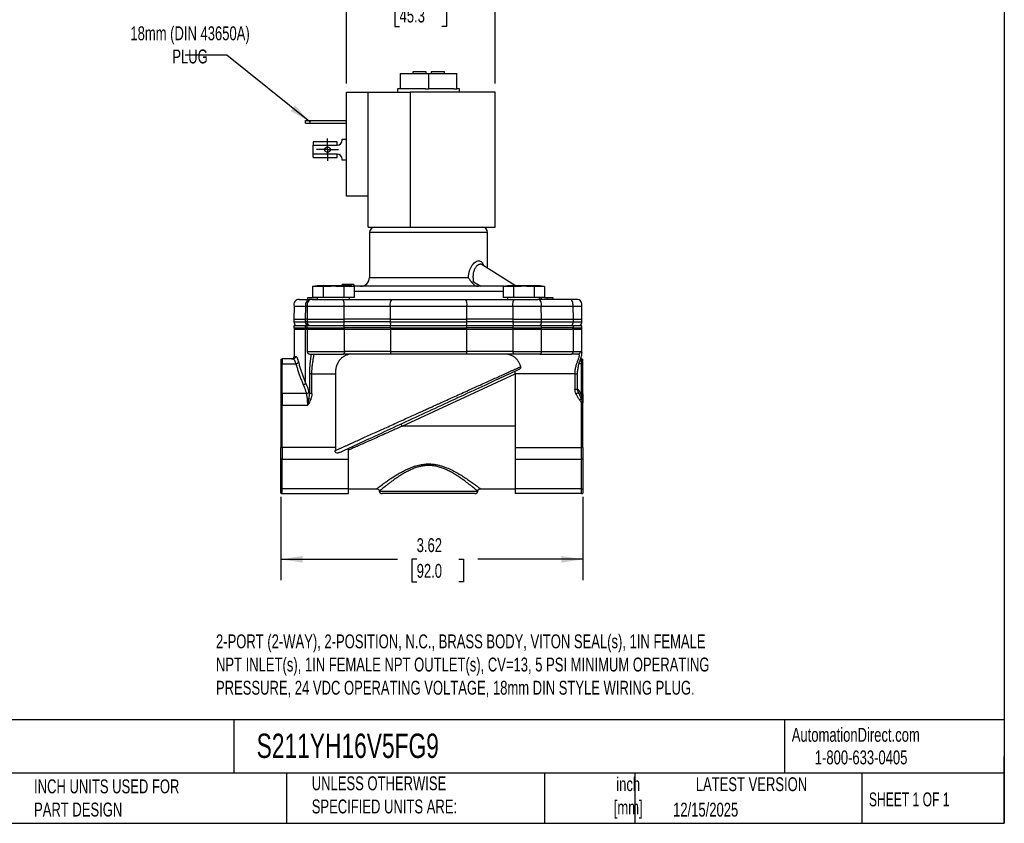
# Model space of a CAD drawing. Header units: inches. Extents: x 0.5 to 21.5, y 0.5 to 16.5.
# Tile 6 of 15: x 9.7 to 21.5, y 0.5 to 10.1. Entities that reach past the tile are written whole.
import ezdxf

# ---------------------------------------------------------------- set-up
doc = ezdxf.new("R2010")
doc.units = ezdxf.units.IN
doc.header["$LTSCALE"] = 2
doc.header["$MEASUREMENT"] = 0
doc.linetypes.add('SLD-Center', pattern=[0.75, 0.6, -0.05, 0.05, -0.05])
doc.linetypes.add('SLD-Solid', pattern=[0])
doc.layers.add('CENTER', color=40, linetype='SLD-Center')
doc.layers.add('DIMENSIONS', color=140, linetype='SLD-Solid', lineweight=25)
doc.layers.add('TEXT', color=140, linetype='SLD-Solid', lineweight=25)
doc.styles.add('SLDTEXTSTYLE0', font='TXT', dxfattribs={"width": 0.7})
doc.styles.add('SLDTEXTSTYLE1', font='TXT', dxfattribs={"width": 0.65})
doc.dimstyles.new('SLDDIMSTYLE0', dxfattribs={"dimtxt": 0.169922, "dimasz": 0.26, "dimexe": 0, "dimexo": 0.0625, "dimgap": 0.04248, "dimtad": 0, "dimtih": 1, "dimtoh": 1, "dimrnd": 1e-09, "dimzin": 12, "dimdsep": 46, "dimtxsty": 'SLDTEXTSTYLE0', "dimsah": 1, "dimcen": 0.09, "dimadec": 0, "dimazin": 3, "dimtfac": 1, "dimtofl": 0, "dimtmove": 0, "dimatfit": 3, "dimfxl": 0, "dimfrac": 2, "dimtolj": 1, "dimtzin": 12, "dimarcsym": 0})
doc.dimstyles.new('SLDDIMSTYLE3', dxfattribs={"dimtxt": 0.169922, "dimasz": 0.26, "dimexe": 0, "dimexo": 0.0625, "dimgap": 0.04248, "dimtad": 0, "dimtih": 1, "dimtoh": 1, "dimrnd": 1e-09, "dimzin": 12, "dimdsep": 46, "dimtxsty": 'SLDTEXTSTYLE0', "dimsah": 1, "dimcen": 0.09, "dimadec": 0, "dimazin": 3, "dimtfac": 1, "dimtmove": 0, "dimatfit": 0, "dimfxl": 0, "dimfrac": 2, "dimtolj": 1, "dimtzin": 12, "dimarcsym": 0})
doc.dimstyles.new('SLDDIMSTYLE4', dxfattribs={"dimtxt": 0.18, "dimasz": 0.26, "dimexe": 0, "dimexo": 0.0625, "dimgap": 0, "dimtad": 0, "dimtih": 1, "dimtoh": 1, "dimdec": 0, "dimrnd": 1e-09, "dimzin": 0, "dimdsep": 46, "dimtxsty": 'Standard', "dimsah": 1, "dimcen": 0.09, "dimadec": 0, "dimazin": 0, "dimtfac": 0.26, "dimtdec": 0, "dimtofl": 0, "dimtmove": 0, "dimatfit": 3, "dimfxl": 0, "dimfrac": 2, "dimtolj": 1, "dimtzin": 0, "dimarcsym": 0})

# ---------------------------------------------------------------- blocks, each defined once
blk = doc.blocks.new('_D_5')
at = {"layer": 'DIMENSIONS'}
for p, q in [((12.827, 4.412), (12.827, 3.414)), ((16.449, 4.412), (16.449, 3.414)), ((12.827, 3.664), (14.225, 3.664)), ((14.455, 3.664), (14.398, 3.664)), ((14.398, 3.664), (14.398, 3.394)), ((14.96, 3.664), (15.017, 3.664)), ((15.017, 3.664), (15.017, 3.394)), ((16.449, 3.664), (15.19, 3.664)), ((14.398, 3.394), (14.455, 3.394)), ((15.017, 3.394), (14.96, 3.394))]:
    blk.add_line(p, q, dxfattribs=at)
for points in [[(12.827, 3.664), (13.087, 3.624), (13.087, 3.704)], [(16.449, 3.664), (16.189, 3.704), (16.189, 3.624)]]:
    blk.add_solid(points, dxfattribs=at)
at = {"layer": 'DIMENSIONS', "char_height": 0.1667, "attachment_point": 1, "style": 'SLDTEXTSTYLE0'}
for s, insert in [('3.62', (14.455, 3.917)), ('92.0', (14.455, 3.609))]:
    blk.add_mtext(s, dxfattribs=dict(at, insert=insert))
blk = doc.blocks.new('_D_6')
at = {"layer": 'DIMENSIONS'}
for p, q in [((13.615, 9.365), (13.615, 10.57)), ((15.397, 9.365), (15.397, 10.57)), ((13.615, 10.32), (13.115, 10.32)), ((14.25, 10.32), (14.193, 10.32)), ((14.193, 10.32), (14.193, 10.05)), ((14.755, 10.32), (14.812, 10.32)), ((14.812, 10.32), (14.812, 10.05)), ((15.397, 10.32), (15.897, 10.32)), ((14.193, 10.05), (14.25, 10.05)), ((14.812, 10.05), (14.755, 10.05))]:
    blk.add_line(p, q, dxfattribs=at)
for points in [[(13.615, 10.32), (13.355, 10.36), (13.355, 10.28)], [(15.397, 10.32), (15.657, 10.28), (15.657, 10.36)]]:
    blk.add_solid(points, dxfattribs=at)
at = {"layer": 'DIMENSIONS', "char_height": 0.1667, "attachment_point": 1, "style": 'SLDTEXTSTYLE0'}
for s, insert in [('1.78', (14.25, 10.573)), ('45.3', (14.25, 10.265))]:
    blk.add_mtext(s, dxfattribs=dict(at, insert=insert))
blk = doc.blocks.new('SW_CENTERMARKSYMBOL_2')
at = {"layer": 'CENTER', "color": 0}
for p, q in [((0, 0.1), (0, 0.1335)), ((-0.1, 0), (-0.1335, 0)), ((0, 0), (-0.1, 0)), ((0, 0), (0, 0.1)), ((0, 0), (0, -0.1)), ((0, 0), (0.1, 0)), ((0.1, 0), (0.1335, 0)), ((0, -0.1), (0, -0.1335))]:
    blk.add_line(p, q, dxfattribs=at)

msp = doc.modelspace()

# ---------------------------------------------------------------- linework, layer by layer
for p, q in [((14.257, 9.488), (14.257, 9.302)), ((14.257, 9.488), (14.597, 9.488)), ((14.407, 9.506), (14.407, 9.488)), ((14.567, 9.506), (14.407, 9.506)), ((14.567, 9.488), (14.567, 9.506)), ((14.597, 9.488), (14.597, 9.302)), ((14.597, 9.488), (14.938, 9.488)), ((14.787, 9.506), (14.627, 9.506)), ((14.627, 9.506), (14.627, 9.488)), ((14.787, 9.488), (14.787, 9.506)), ((14.938, 9.302), (14.938, 9.488)), ((13.615, 8.015), (13.615, 9.265)), ((13.615, 9.265), (13.875, 9.265)), ((13.875, 8.015), (13.875, 9.265)), ((13.875, 9.265), (14.377, 9.265)), ((14.224, 9.302), (14.224, 9.265)), ((14.257, 9.302), (14.224, 9.302)), ((14.295, 9.302), (14.257, 9.302)), ((14.559, 9.302), (14.295, 9.302)), ((14.377, 9.265), (14.377, 7.645)), ((15.397, 9.265), (14.377, 9.265)), ((14.559, 9.302), (14.597, 9.302)), ((14.636, 9.302), (14.597, 9.302)), ((14.9, 9.302), (14.636, 9.302)), ((14.9, 9.302), (14.938, 9.302)), ((14.97, 9.302), (14.938, 9.302)), ((14.97, 9.265), (14.97, 9.302)), ((15.397, 7.645), (15.397, 9.265)), ((13.124, 8.892), (13.124, 8.924)), ((13.124, 8.924), (13.174, 8.924)), ((13.124, 8.892), (13.174, 8.892)), ((13.174, 8.924), (13.174, 8.892)), ((13.174, 8.924), (13.615, 8.924)), ((13.174, 8.892), (13.615, 8.892)), ((13.215, 8.666), (13.215, 8.628)), ((13.215, 8.521), (13.215, 8.628)), ((13.215, 8.628), (13.501, 8.628)), ((13.501, 8.669), (13.223, 8.669)), ((13.501, 8.628), (13.501, 8.669)), ((13.561, 8.688), (13.561, 8.699)), ((13.561, 8.699), (13.615, 8.699)), ((13.501, 8.521), (13.215, 8.521)), ((13.215, 8.483), (13.215, 8.521)), ((13.501, 8.48), (13.501, 8.521)), ((13.223, 8.48), (13.501, 8.48)), ((13.561, 8.449), (13.561, 8.461)), ((13.615, 8.449), (13.561, 8.449)), ((13.875, 8.015), (13.615, 8.015)), ((13.875, 7.645), (13.875, 8.015)), ((13.875, 7.645), (14.377, 7.645)), ((13.889, 7.582), (13.889, 7.042)), ((15.306, 7.582), (13.889, 7.582)), ((14.377, 7.645), (15.397, 7.645)), ((15.306, 7.153), (15.306, 7.582)), ((15.641, 6.943), (15.242, 7.194)), ((13.889, 7.042), (15.075, 7.042)), ((15.137, 6.991), (15.224, 6.936)), ((13.262, 6.943), (13.207, 6.934)), ((13.207, 6.934), (13.207, 6.801)), ((13.65, 6.943), (13.262, 6.943)), ((13.332, 6.934), (13.332, 6.801)), ((13.558, 6.956), (13.558, 6.943)), ((13.56, 6.956), (13.56, 6.943)), ((13.58, 6.934), (13.58, 6.801)), ((13.594, 6.956), (13.588, 6.956)), ((13.589, 6.956), (13.589, 6.943)), ((13.605, 6.956), (13.605, 6.943)), ((13.615, 6.956), (13.61, 6.956)), ((13.619, 6.956), (13.619, 6.943)), ((13.629, 6.956), (13.629, 6.943)), ((13.639, 6.956), (13.639, 6.943)), ((13.64, 6.956), (13.639, 6.956)), ((13.641, 6.956), (13.641, 6.943)), ((13.65, 6.956), (13.641, 6.956)), ((13.65, 6.956), (13.65, 6.943)), ((13.705, 6.934), (13.65, 6.943)), ((13.664, 6.956), (13.664, 6.941)), ((13.703, 6.956), (13.667, 6.956)), ((13.703, 6.956), (13.703, 6.936)), ((13.705, 6.934), (13.705, 6.801)), ((15.49, 6.873), (13.705, 6.873)), ((15.545, 6.943), (15.49, 6.934)), ((15.49, 6.934), (15.49, 6.801)), ((15.933, 6.943), (15.545, 6.943)), ((15.615, 6.934), (15.615, 6.801)), ((15.863, 6.934), (15.863, 6.801)), ((15.988, 6.934), (15.933, 6.943)), ((15.988, 6.934), (15.988, 6.801)), ((13.147, 6.799), (13.147, 6.779)), ((13.262, 6.799), (13.147, 6.799)), ((13.199, 6.779), (13.18, 6.779)), ((13.332, 6.801), (13.207, 6.801)), ((13.262, 6.801), (13.262, 6.779)), ((13.58, 6.801), (13.332, 6.801)), ((13.705, 6.801), (13.58, 6.801)), ((13.65, 6.779), (13.65, 6.801)), ((15.615, 6.801), (15.49, 6.801)), ((15.545, 6.801), (15.545, 6.779)), ((15.863, 6.801), (15.615, 6.801)), ((15.988, 6.801), (15.863, 6.801)), ((16.287, 6.779), (15.909, 6.779)), ((15.933, 6.779), (15.933, 6.801)), ((15.946, 6.799), (15.946, 6.779)), ((16.019, 6.799), (16.019, 6.779)), ((16.091, 6.779), (16.091, 6.799)), ((12.986, 6.698), (12.983, 6.544)), ((12.986, 6.698), (13.125, 6.698)), ((13.122, 6.544), (13.125, 6.698)), ((13.125, 6.698), (13.144, 6.698)), ((13.144, 6.698), (13.141, 6.544)), ((13.144, 6.698), (13.586, 6.698)), ((13.587, 6.544), (13.586, 6.698)), ((13.586, 6.698), (14.138, 6.698)), ((14.138, 6.698), (15.056, 6.698)), ((14.138, 6.698), (14.138, 6.544)), ((15.057, 6.544), (15.056, 6.698)), ((15.056, 6.698), (15.609, 6.698)), ((15.609, 6.698), (15.608, 6.544)), ((15.609, 6.698), (15.949, 6.698)), ((15.951, 6.544), (15.949, 6.698)), ((15.949, 6.698), (16.328, 6.698)), ((16.328, 6.698), (16.33, 6.544)), ((16.328, 6.698), (16.434, 6.698)), ((16.437, 6.544), (16.434, 6.698)), ((12.983, 6.544), (12.983, 6.512)), ((12.983, 6.544), (13.122, 6.544)), ((12.983, 6.512), (13.122, 6.512)), ((13.141, 6.544), (13.122, 6.544)), ((13.122, 6.512), (13.122, 6.544)), ((13.141, 6.512), (13.122, 6.512)), ((13.141, 6.544), (13.141, 6.512)), ((13.141, 6.544), (13.587, 6.544)), ((13.141, 6.512), (13.587, 6.512)), ((13.587, 6.512), (13.587, 6.544)), ((14.138, 6.544), (13.587, 6.544)), ((14.138, 6.512), (13.587, 6.512)), ((14.138, 6.544), (14.138, 6.512)), ((14.138, 6.544), (15.057, 6.544)), ((14.138, 6.512), (15.057, 6.512)), ((15.057, 6.512), (15.057, 6.544)), ((15.608, 6.544), (15.057, 6.544)), ((15.608, 6.512), (15.057, 6.512)), ((15.608, 6.544), (15.608, 6.512)), ((15.608, 6.544), (15.951, 6.544)), ((15.608, 6.512), (15.951, 6.512)), ((15.951, 6.512), (15.951, 6.544)), ((15.951, 6.544), (16.33, 6.544)), ((15.951, 6.512), (16.33, 6.512)), ((16.33, 6.544), (16.33, 6.512)), ((16.33, 6.544), (16.437, 6.544)), ((16.33, 6.512), (16.437, 6.512)), ((16.437, 6.512), (16.437, 6.544)), ((12.983, 6.464), (12.983, 6.439)), ((13.122, 6.464), (12.983, 6.464)), ((12.983, 6.439), (13.122, 6.439)), ((12.986, 6.423), (12.986, 6.096)), ((12.986, 6.423), (13.124, 6.423)), ((13.122, 6.439), (13.122, 6.464)), ((13.139, 6.464), (13.122, 6.464)), ((13.139, 6.439), (13.122, 6.439)), ((13.124, 5.778), (13.124, 6.423)), ((13.124, 6.423), (13.142, 6.423)), ((13.139, 6.464), (13.139, 6.439)), ((13.586, 6.464), (13.139, 6.464)), ((13.139, 6.439), (13.586, 6.439)), ((13.142, 6.423), (13.142, 6.155)), ((13.142, 6.423), (13.589, 6.423)), ((13.586, 6.439), (13.586, 6.464)), ((14.139, 6.464), (13.586, 6.464)), ((14.139, 6.439), (13.586, 6.439)), ((13.589, 6.155), (13.589, 6.423)), ((13.589, 6.423), (14.141, 6.423)), ((14.139, 6.464), (14.139, 6.439)), ((15.057, 6.464), (14.139, 6.464)), ((14.139, 6.439), (15.057, 6.439)), ((14.141, 6.423), (14.141, 6.155)), ((14.141, 6.423), (15.055, 6.423)), ((15.055, 6.155), (15.055, 6.423)), ((15.055, 6.423), (15.608, 6.423)), ((15.057, 6.439), (15.057, 6.464)), ((15.607, 6.464), (15.057, 6.464)), ((15.607, 6.439), (15.057, 6.439)), ((15.607, 6.464), (15.607, 6.439)), ((15.951, 6.464), (15.607, 6.464)), ((15.607, 6.439), (15.951, 6.439)), ((15.608, 6.423), (15.608, 6.155)), ((15.608, 6.423), (15.953, 6.423)), ((15.951, 6.439), (15.951, 6.464)), ((16.33, 6.464), (15.951, 6.464)), ((16.33, 6.439), (15.951, 6.439)), ((15.953, 6.155), (15.953, 6.423)), ((15.953, 6.423), (16.33, 6.423)), ((16.33, 6.464), (16.33, 6.439)), ((16.437, 6.464), (16.33, 6.464)), ((16.33, 6.439), (16.437, 6.439)), ((16.33, 6.423), (16.33, 6.155)), ((16.33, 6.423), (16.437, 6.423)), ((16.437, 6.439), (16.437, 6.464)), ((16.437, 6.137), (16.437, 6.423)), ((13.142, 6.155), (13.589, 6.155)), ((14.141, 6.155), (13.589, 6.155)), ((14.141, 6.155), (15.055, 6.155)), ((15.608, 6.155), (15.055, 6.155)), ((15.608, 6.155), (15.953, 6.155)), ((15.953, 6.155), (16.33, 6.155)), ((16.33, 6.155), (16.418, 6.155)), ((12.827, 6.061), (12.827, 6.004)), ((12.843, 6.065), (12.843, 6.008)), ((12.975, 6.065), (12.843, 6.065)), ((12.986, 6.096), (13.005, 6.096)), ((15.932, 6.124), (16.309, 6.124)), ((16.42, 6.065), (16.433, 6.065)), ((16.433, 6.008), (16.433, 6.065)), ((16.449, 6.004), (16.449, 6.061)), ((12.827, 6.004), (12.827, 5.647)), ((12.843, 5.65), (12.843, 6.008)), ((12.843, 6.008), (13.008, 6.008)), ((15.637, 5.888), (15.637, 5.921)), ((16.433, 6.008), (16.402, 6.008)), ((16.433, 5.65), (16.433, 6.008)), ((16.449, 5.647), (16.449, 6.004)), ((13.169, 5.888), (13.169, 5.65)), ((13.199, 5.888), (13.169, 5.888)), ((13.199, 5.888), (13.481, 5.888)), ((13.199, 5.65), (13.199, 5.888)), ((13.481, 5.888), (13.481, 5.006)), ((14.28, 5.258), (15.637, 5.887)), ((16.353, 5.888), (15.637, 5.888)), ((15.637, 5.888), (15.637, 5.006)), ((16.353, 5.888), (16.353, 5.703)), ((16.353, 5.888), (16.384, 5.888)), ((16.384, 5.703), (16.384, 5.888)), ((16.353, 5.703), (16.384, 5.703)), ((16.384, 5.708), (16.39, 5.699)), ((16.384, 5.697), (16.39, 5.699)), ((16.395, 5.659), (16.391, 5.668)), ((12.827, 5.647), (12.827, 5.511)), ((12.843, 5.65), (12.843, 5.511)), ((13.134, 5.65), (12.843, 5.65)), ((13.166, 5.591), (13.186, 5.583)), ((13.199, 5.65), (13.169, 5.65)), ((16.394, 5.659), (16.367, 5.646)), ((16.4, 5.648), (16.394, 5.659)), ((16.41, 5.574), (16.427, 5.586)), ((16.423, 5.65), (16.433, 5.65)), ((16.433, 5.629), (16.433, 5.65)), ((16.449, 5.647), (16.449, 5.627)), ((12.827, 5.511), (12.827, 5.006)), ((12.843, 5.511), (12.827, 5.511)), ((12.843, 5.006), (12.843, 5.511)), ((12.843, 5.511), (13.149, 5.511)), ((16.433, 5.539), (16.442, 5.544)), ((16.433, 5.006), (16.433, 5.539)), ((16.449, 5.539), (16.433, 5.539)), ((16.449, 5.006), (16.449, 5.539)), ((14.28, 5.258), (14.267, 5.286)), ((15.637, 5.258), (14.28, 5.258)), ((12.843, 5.006), (12.827, 5.006)), ((12.827, 4.87), (12.827, 5.006)), ((13.481, 5.006), (12.843, 5.006)), ((12.843, 5.006), (12.843, 4.866)), ((13.639, 4.866), (13.639, 4.996)), ((15.637, 5.006), (16.433, 5.006)), ((15.637, 5.006), (15.637, 4.866)), ((16.449, 5.006), (16.433, 5.006)), ((16.433, 4.866), (16.433, 5.006)), ((16.449, 5.006), (16.449, 4.87)), ((12.827, 4.512), (12.827, 4.87)), ((12.843, 4.866), (13.639, 4.866)), ((12.843, 4.509), (12.843, 4.866)), ((13.639, 4.509), (13.639, 4.866)), ((15.637, 4.866), (16.433, 4.866)), ((15.637, 4.866), (15.637, 4.509)), ((16.433, 4.509), (16.433, 4.866)), ((16.449, 4.87), (16.449, 4.512)), ((12.827, 4.456), (12.827, 4.512)), ((13.639, 4.509), (12.843, 4.509)), ((12.843, 4.451), (12.843, 4.509)), ((13.639, 4.51), (13.977, 4.51)), ((13.639, 4.451), (13.639, 4.509)), ((15.218, 4.51), (15.637, 4.51)), ((16.433, 4.509), (15.637, 4.509)), ((15.637, 4.509), (15.637, 4.451)), ((16.433, 4.451), (16.433, 4.509)), ((16.449, 4.512), (16.449, 4.456)), ((12.843, 4.451), (13.639, 4.451)), ((14.011, 4.482), (15.184, 4.482)), ((16.433, 4.451), (15.637, 4.451))]:
    msp.add_line(p, q)
at = {"flags": 128}
for points in [[(13.586, 6.698), (13.587, 6.713), (13.586, 6.727), (13.585, 6.741), (13.582, 6.754), (13.577, 6.765), (13.572, 6.773), (13.567, 6.778), (13.561, 6.779)], [(15.609, 6.698), (15.608, 6.713), (15.609, 6.727), (15.61, 6.741), (15.613, 6.754), (15.618, 6.765), (15.623, 6.773), (15.628, 6.778), (15.634, 6.779)], [(15.949, 6.698), (15.951, 6.713), (15.951, 6.727), (15.948, 6.741), (15.943, 6.754), (15.936, 6.765), (15.928, 6.773), (15.919, 6.778), (15.909, 6.779)], [(16.328, 6.698), (16.33, 6.713), (16.329, 6.727), (16.326, 6.741), (16.322, 6.754), (16.315, 6.765), (16.307, 6.773), (16.297, 6.778), (16.287, 6.779)], [(13.589, 6.155), (13.588, 6.149), (13.588, 6.143), (13.586, 6.138), (13.585, 6.133), (13.583, 6.13), (13.581, 6.127), (13.578, 6.125), (13.576, 6.124)], [(14.141, 6.155), (14.141, 6.149), (14.141, 6.143), (14.142, 6.138), (14.143, 6.133), (14.145, 6.13), (14.146, 6.127), (14.148, 6.125), (14.149, 6.124)], [(15.055, 6.155), (15.055, 6.149), (15.054, 6.143), (15.054, 6.138), (15.053, 6.133), (15.051, 6.13), (15.05, 6.127), (15.048, 6.125), (15.046, 6.124)], [(15.608, 6.155), (15.608, 6.149), (15.609, 6.143), (15.61, 6.138), (15.612, 6.133), (15.614, 6.13), (15.616, 6.127), (15.619, 6.125), (15.621, 6.124)]]:
    msp.add_lwpolyline(points, dxfattribs=at)
msp.add_circle((13.386, 8.574), 0.0335)
for centre, radius, start, end in [((13.501, 8.688), 0.06, 270, 0), ((13.501, 8.461), 0.06, 0, 90), ((13.952, 7.582), 0.063, 90, 180), ((15.243, 7.582), 0.063, 0, 90), ((13.783, 7.042), 0.106, 270, 0), ((13.046, 6.716), 0.063, 90, 196.7868), ((13.184, 6.717), 0.0621, 93.6344, 198.0156), ((13.204, 6.716), 0.063, 90, 196.7868), ((14.226, 6.722), 0.0909, 140.8867, 195.2174), ((14.969, 6.722), 0.0909, 344.7826, 39.1133), ((16.374, 6.716), 0.063, 343.2132, 90), ((13.046, 6.512), 0.063, 180, 229.6324), ((13.188, 6.512), 0.0655, 179.4862, 226.3357), ((13.204, 6.512), 0.063, 180, 229.6324), ((13.473, 6.509), 0.114, 336.7821, 1.4819), ((14.298, 6.509), 0.16, 178.8287, 196.1791), ((14.897, 6.509), 0.16, 343.8209, 1.1713), ((15.722, 6.509), 0.114, 178.5181, 203.2179), ((15.873, 6.51), 0.0783, 323.962, 1.4271), ((16.252, 6.51), 0.0783, 323.962, 1.4271), ((16.374, 6.512), 0.063, 310.3676, 0), ((13.017, 6.423), 0.031, 148.927, 180), ((13.157, 6.423), 0.0332, 151.3465, 180.1319), ((13.173, 6.423), 0.031, 148.927, 180), ((13.522, 6.424), 0.0665, 359.6686, 13.5877), ((14.237, 6.424), 0.0967, 170.7343, 180.2538), ((14.959, 6.424), 0.0965, 359.7459, 9.2821), ((15.674, 6.424), 0.0664, 166.3897, 180.3317), ((15.91, 6.424), 0.0428, 359.6603, 21.5893), ((16.287, 6.424), 0.0428, 359.6603, 21.5893), ((16.406, 6.423), 0.031, 0, 31.073), ((13.173, 6.155), 0.031, 180, 270), ((15.925, 6.151), 0.0275, 283.1493, 8.83), ((16.303, 6.151), 0.0275, 283.1493, 8.83), ((16.388, 6.154), 0.0302, 271.7162, 1.6191), ((12.843, 6.034), 0.031, 90, 121.073), ((12.955, 6.096), 0.031, 270, 360), ((12.974, 6.096), 0.0308, 270.3451, 0.341), ((13.006, 6.042), 0.0345, 273.5254, 338.7848), ((16.433, 6.034), 0.031, 58.927, 90), ((12.843, 5.967), 0.0411, 89.6752, 112.5679), ((16.434, 5.967), 0.0411, 67.4321, 90.3248), ((13.089, 5.795), 0.0392, 280.5438, 334.8955), ((13.131, 5.685), 0.0348, 274.1283, 338.3837), ((12.843, 5.609), 0.0411, 89.6752, 112.5679), ((13.141, 5.655), 0.0687, 273.483, 290.7231), ((16.413, 5.67), 0.0218, 210.3511, 294.7607), ((16.436, 5.647), 0.0608, 262.2936, 273.5719), ((16.434, 5.609), 0.0411, 67.4321, 90.3248), ((16.434, 5.582), 0.0475, 70.7042, 90.3595), ((16.435, 5.522), 0.0636, 76.4786, 85.6852), ((12.843, 4.907), 0.0411, 247.4321, 270.3248), ((16.434, 4.907), 0.0411, 269.6752, 292.5679), ((13.996, 4.755), 0.576, 3.2815, 5.1491), ((12.843, 4.55), 0.0411, 247.4321, 270.3248), ((16.434, 4.55), 0.0411, 269.6752, 292.5679), ((12.843, 4.482), 0.031, 238.927, 270), ((14.041, 4.482), 0.0309, 179.8265, 269.8254), ((15.154, 4.482), 0.0309, 270.1746, 0.1735), ((16.433, 4.482), 0.031, 270, 301.073)]:
    msp.add_arc(centre, radius, start, end)
for centre, start_param, end_param in [((13.223, 8.628), 0, 0.374289), ((13.223, 8.521), 2.767303, 3.141593)]:
    msp.add_ellipse(centre, major_axis=(0, 0.041), ratio=0.506667, start_param=start_param, end_param=end_param)
for points, knots in [([(15.075, 7.042), (15.076, 7.055), (15.078, 7.081), (15.087, 7.118), (15.099, 7.152), (15.115, 7.182), (15.134, 7.208), (15.156, 7.227), (15.178, 7.239), (15.199, 7.243), (15.218, 7.239), (15.235, 7.227), (15.249, 7.208), (15.255, 7.192), (15.258, 7.184)], [0, 0, 0, 0, 0.085174, 0.168144, 0.253047, 0.336178, 0.420383, 0.504208, 0.588161, 0.672286, 0.755947, 0.840504, 0.924404, 1, 1, 1, 1]), ([(15.242, 7.194), (15.241, 7.194), (15.238, 7.196), (15.234, 7.197), (15.231, 7.199), (15.227, 7.2), (15.223, 7.2), (15.219, 7.2), (15.214, 7.2), (15.21, 7.199), (15.206, 7.198), (15.202, 7.197), (15.191, 7.192), (15.173, 7.179), (15.153, 7.152), (15.138, 7.117), (15.131, 7.083), (15.13, 7.055), (15.13, 7.036), (15.132, 7.02), (15.134, 7.006), (15.136, 6.996), (15.137, 6.991)], [0, 0, 0, 0, 0.022731, 0.045451, 0.068163, 0.090875, 0.11359, 0.136313, 0.159051, 0.181808, 0.204589, 0.227399, 0.250243, 0.378341, 0.49991, 0.622735, 0.749308, 0.810093, 0.874503, 0.913482, 0.95531, 1, 1, 1, 1]), ([(15.121, 6.978), (15.12, 6.979), (15.117, 6.982), (15.113, 6.986), (15.107, 6.993), (15.1, 7.001), (15.093, 7.01), (15.087, 7.02), (15.08, 7.031), (15.077, 7.039), (15.075, 7.042)], [0, 0, 0, 0, 0.053466, 0.1366, 0.249677, 0.387444, 0.498544, 0.682483, 0.849737, 1, 1, 1, 1]), ([(15.137, 6.991), (15.135, 6.992), (15.133, 6.993), (15.13, 6.991), (15.128, 6.99), (15.124, 6.985), (15.123, 6.982), (15.121, 6.978)], [0, 0, 0, 0, 0.25, 0.25, 0.5, 0.5, 1, 1, 1, 1]), ([(15.121, 6.978), (15.125, 6.971), (15.13, 6.966), (15.141, 6.955), (15.147, 6.951), (15.166, 6.94), (15.18, 6.936), (15.194, 6.936)], [0, 0, 0, 0, 0.25, 0.25, 0.5, 0.5, 1, 1, 1, 1]), ([(13.332, 6.934), (13.373, 6.937), (13.414, 6.94), (13.498, 6.94), (13.539, 6.937), (13.58, 6.934)], [0, 0, 0, 0, 0.5, 0.5, 1, 1, 1, 1]), ([(13.589, 6.956), (13.588, 6.956), (13.586, 6.956), (13.583, 6.956), (13.581, 6.956), (13.578, 6.956), (13.576, 6.956), (13.573, 6.956), (13.571, 6.956), (13.569, 6.956), (13.567, 6.956), (13.565, 6.956), (13.564, 6.956), (13.562, 6.956), (13.561, 6.956), (13.561, 6.956), (13.56, 6.956), (13.56, 6.956), (13.56, 6.956)], [0, 0, 0, 0, 0.06454, 0.127182, 0.188572, 0.248607, 0.309229, 0.370041, 0.431886, 0.495292, 0.559098, 0.621422, 0.682439, 0.743602, 0.805524, 0.868657, 0.933075, 1, 1, 1, 1]), ([(13.605, 6.956), (13.604, 6.956), (13.601, 6.956), (13.598, 6.956), (13.594, 6.956), (13.591, 6.956), (13.589, 6.956)], [0, 0, 0, 0, 0.248902, 0.494752, 0.743271, 1, 1, 1, 1]), ([(13.619, 6.956), (13.618, 6.956), (13.617, 6.956), (13.615, 6.956), (13.614, 6.956), (13.612, 6.956), (13.61, 6.956), (13.608, 6.956), (13.607, 6.956), (13.605, 6.956), (13.605, 6.956)], [0, 0, 0, 0, 0.158989, 0.307115, 0.446213, 0.574876, 0.694152, 0.804581, 0.906593, 1, 1, 1, 1]), ([(13.629, 6.956), (13.629, 6.956), (13.628, 6.956), (13.627, 6.956), (13.626, 6.956), (13.625, 6.956), (13.623, 6.956), (13.622, 6.956), (13.62, 6.956), (13.62, 6.956), (13.619, 6.956)], [0, 0, 0, 0, 0.083425, 0.17756, 0.283982, 0.402217, 0.533568, 0.676121, 0.831649, 1, 1, 1, 1]), ([(13.639, 6.956), (13.638, 6.956), (13.636, 6.956), (13.634, 6.956), (13.632, 6.956), (13.63, 6.956), (13.629, 6.956)], [0, 0, 0, 0, 0.24004, 0.479403, 0.731757, 1, 1, 1, 1]), ([(13.664, 6.956), (13.664, 6.956), (13.664, 6.956), (13.664, 6.956), (13.662, 6.956), (13.661, 6.956), (13.659, 6.956), (13.656, 6.956), (13.653, 6.956), (13.651, 6.956), (13.65, 6.956)], [0, 0, 0, 0, 0.105719, 0.213421, 0.326142, 0.443656, 0.569041, 0.702698, 0.846311, 1, 1, 1, 1]), ([(14.597, 6.936), (14.561, 6.936), (14.488, 6.936), (14.377, 6.936), (14.266, 6.936), (14.155, 6.936), (14.046, 6.936), (13.941, 6.936), (13.842, 6.936), (13.757, 6.936), (13.709, 6.936), (13.689, 6.936)], [0, 0, 0, 0, 0.106064, 0.212137, 0.324564, 0.437011, 0.554124, 0.671257, 0.790862, 0.910487, 1, 1, 1, 1]), ([(15.505, 6.936), (15.502, 6.936), (15.481, 6.936), (15.435, 6.936), (15.355, 6.936), (15.255, 6.936), (15.147, 6.936), (15.047, 6.936), (14.959, 6.936), (14.855, 6.936), (14.734, 6.936), (14.643, 6.936), (14.597, 6.936)], [0, 0, 0, 0, 0.013307, 0.10153, 0.190015, 0.326204, 0.462412, 0.553324, 0.643965, 0.734895, 0.867443, 1, 1, 1, 1]), ([(15.615, 6.934), (15.656, 6.937), (15.697, 6.94), (15.781, 6.94), (15.822, 6.937), (15.863, 6.934)], [0, 0, 0, 0, 0.5, 0.5, 1, 1, 1, 1]), ([(13.204, 6.779), (13.202, 6.779), (13.245, 6.779), (13.39, 6.779), (13.482, 6.779), (13.561, 6.779)], [0, 0, 0, 0, 0.5, 0.5, 1, 1, 1, 1]), ([(15.634, 6.779), (15.679, 6.779), (15.729, 6.779), (15.827, 6.779), (15.872, 6.779), (15.909, 6.779)], [0, 0, 0, 0, 0.5, 0.5, 1, 1, 1, 1]), ([(16.019, 6.799), (16.01, 6.799), (15.999, 6.799), (15.991, 6.799), (15.989, 6.799)], [0, 0, 0, 0, 0.859248, 1, 1, 1, 1]), ([(16.091, 6.799), (16.091, 6.799), (16.091, 6.799), (16.09, 6.799), (16.088, 6.799), (16.086, 6.799), (16.083, 6.799), (16.079, 6.799), (16.075, 6.799), (16.07, 6.799), (16.065, 6.799), (16.059, 6.799), (16.053, 6.799), (16.047, 6.799), (16.04, 6.799), (16.034, 6.799), (16.027, 6.799), (16.022, 6.799), (16.019, 6.799)], [0, 0, 0, 0, 0.0658189, 0.1297465, 0.192072, 0.2534594, 0.3145696, 0.3762799, 0.4390257, 0.503267, 0.5674928, 0.6297048, 0.6909996, 0.7514517, 0.8120044, 0.8731497, 0.9356355, 1, 1, 1, 1]), ([(16.372, 6.779), (16.373, 6.779), (16.374, 6.779), (16.365, 6.779), (16.347, 6.779), (16.321, 6.779), (16.298, 6.779), (16.287, 6.779)], [0, 0, 0, 0, 0.098881, 0.334538, 0.565769, 0.788627, 1, 1, 1, 1]), ([(16.418, 6.155), (16.424, 6.155), (16.434, 6.153), (16.436, 6.142), (16.437, 6.137)], [0, 0, 0, 0, 0.506527, 1, 1, 1, 1]), ([(13.008, 6.008), (13.007, 6.01), (13.006, 6.014), (13.004, 6.02), (13.002, 6.026), (12.999, 6.034), (12.995, 6.042), (12.991, 6.05), (12.987, 6.056), (12.983, 6.06), (12.98, 6.063), (12.977, 6.065), (12.975, 6.065), (12.975, 6.065)], [0, 0, 0, 0, 0.053369, 0.11303, 0.178986, 0.251235, 0.375728, 0.500228, 0.608381, 0.712427, 0.812373, 0.908227, 1, 1, 1, 1]), ([(13.005, 6.096), (13.006, 6.096), (13.007, 6.096), (13.008, 6.096), (13.009, 6.095), (13.011, 6.094), (13.013, 6.091), (13.017, 6.087), (13.021, 6.079), (13.025, 6.07), (13.029, 6.059), (13.032, 6.049), (13.035, 6.04), (13.037, 6.033), (13.038, 6.03)], [0, 0, 0, 0, 0.049896, 0.099723, 0.149562, 0.199489, 0.249584, 0.374529, 0.49978, 0.624174, 0.748742, 0.832567, 0.916203, 1, 1, 1, 1]), ([(13.038, 6.03), (13.04, 6.021), (13.044, 6.005), (13.051, 5.98), (13.059, 5.956), (13.066, 5.932), (13.074, 5.909), (13.082, 5.886), (13.09, 5.863), (13.098, 5.841), (13.107, 5.82), (13.115, 5.799), (13.121, 5.785), (13.124, 5.778)], [0, 0, 0, 0, 0.0984416, 0.1953751, 0.2908009, 0.3847196, 0.4771318, 0.5680379, 0.6574385, 0.7453344, 0.8317261, 0.9166144, 1, 1, 1, 1]), ([(13.19, 6.124), (13.189, 6.119), (13.188, 6.107), (13.183, 6.076), (13.178, 6.036), (13.173, 5.99), (13.169, 5.94), (13.169, 5.906), (13.169, 5.888)], [0, 0, 0, 0, 0.108056, 0.286567, 0.464811, 0.642678, 0.821299, 1, 1, 1, 1]), ([(13.173, 6.124), (13.174, 6.124), (13.174, 6.124), (13.183, 6.124), (13.197, 6.124), (13.217, 6.124), (13.241, 6.124), (13.269, 6.124), (13.301, 6.124), (13.336, 6.124), (13.375, 6.124), (13.416, 6.124), (13.458, 6.124), (13.499, 6.124), (13.539, 6.124), (13.563, 6.124), (13.576, 6.124)], [0, 0, 0, 0, 0.063662, 0.137074, 0.210522, 0.283934, 0.354343, 0.424716, 0.495125, 0.565498, 0.638946, 0.712358, 0.785806, 0.859218, 0.929618, 1, 1, 1, 1]), ([(13.199, 5.888), (13.199, 5.903), (13.199, 5.923), (13.201, 5.948), (13.202, 5.964), (13.204, 5.983), (13.207, 6.006), (13.21, 6.032), (13.214, 6.056), (13.218, 6.076), (13.22, 6.093), (13.223, 6.11), (13.223, 6.116), (13.222, 6.12)], [0, 0, 0, 0, 0.137456, 0.185802, 0.235399, 0.286258, 0.376013, 0.476409, 0.571592, 0.666932, 0.763355, 0.857079, 1, 1, 1, 1]), ([(13.697, 6.124), (13.669, 6.124), (13.642, 6.121), (13.611, 6.11), (13.605, 6.108), (13.593, 6.102), (13.587, 6.099), (13.569, 6.089), (13.558, 6.08), (13.538, 6.061), (13.529, 6.049), (13.516, 6.03), (13.512, 6.023), (13.505, 6.009), (13.502, 6.001), (13.493, 5.978), (13.488, 5.961), (13.484, 5.935), (13.483, 5.925), (13.481, 5.907), (13.481, 5.898), (13.481, 5.888)], [0, 0, 0, 0, 0.25, 0.25, 0.3125, 0.3125, 0.375, 0.375, 0.5, 0.5, 0.625, 0.625, 0.6875, 0.6875, 0.75, 0.75, 0.875, 0.875, 0.9375, 0.9375, 1, 1, 1, 1]), ([(15.703, 5.974), (15.699, 5.987), (15.694, 6), (15.686, 6.017), (15.683, 6.023), (15.677, 6.033), (15.673, 6.039), (15.663, 6.054), (15.655, 6.062), (15.639, 6.078), (15.63, 6.085), (15.603, 6.103), (15.584, 6.111), (15.553, 6.119), (15.542, 6.121), (15.52, 6.124), (15.509, 6.124), (15.498, 6.124)], [0, 0, 0, 0, 0.125, 0.125, 0.1875, 0.1875, 0.25, 0.25, 0.375, 0.375, 0.5, 0.5, 0.75, 0.75, 0.875, 0.875, 1, 1, 1, 1]), ([(15.932, 6.124), (15.89, 6.124), (15.839, 6.124), (15.728, 6.124), (15.672, 6.124), (15.621, 6.124)], [0, 0, 0, 0, 0.5, 0.5, 1, 1, 1, 1]), ([(16.353, 5.888), (16.353, 5.904), (16.354, 5.92), (16.359, 5.95), (16.362, 5.965), (16.37, 5.993), (16.374, 6.007), (16.383, 6.032), (16.387, 6.044), (16.393, 6.06), (16.395, 6.065), (16.398, 6.075), (16.4, 6.08), (16.404, 6.093), (16.405, 6.1), (16.406, 6.109), (16.405, 6.112), (16.404, 6.117), (16.403, 6.118), (16.399, 6.123), (16.395, 6.124), (16.389, 6.124)], [0, 0, 0, 0, 0.125, 0.125, 0.25, 0.25, 0.375, 0.375, 0.5, 0.5, 0.5625, 0.5625, 0.625, 0.625, 0.75, 0.75, 0.8125, 0.8125, 0.875, 0.875, 1, 1, 1, 1]), ([(16.384, 5.888), (16.384, 5.906), (16.386, 5.939), (16.395, 5.982), (16.404, 6.017), (16.413, 6.043), (16.42, 6.066), (16.428, 6.09), (16.435, 6.115), (16.436, 6.129), (16.437, 6.136)], [0, 0, 0, 0, 0.163808, 0.309111, 0.433894, 0.537646, 0.625864, 0.729481, 0.854191, 1, 1, 1, 1]), ([(13.008, 6.008), (13.01, 6), (13.014, 5.984), (13.021, 5.961), (13.028, 5.938), (13.035, 5.914), (13.043, 5.892), (13.051, 5.869), (13.059, 5.846), (13.068, 5.823), (13.077, 5.801), (13.086, 5.778), (13.093, 5.763), (13.096, 5.756)], [0, 0, 0, 0, 0.092097, 0.183924, 0.275491, 0.366809, 0.457889, 0.548743, 0.63938, 0.729814, 0.820054, 0.910112, 1, 1, 1, 1]), ([(13.524, 4.943), (13.586, 4.971), (13.658, 5.004), (13.817, 5.078), (13.904, 5.118), (14.09, 5.205), (14.189, 5.25), (14.391, 5.344), (14.496, 5.392), (14.705, 5.489), (14.809, 5.537), (15.013, 5.632), (15.112, 5.677), (15.299, 5.764), (15.387, 5.805), (15.548, 5.88), (15.621, 5.913), (15.684, 5.942)], [0, 0, 0, 0, 0.125, 0.125, 0.25, 0.25, 0.375, 0.375, 0.5, 0.5, 0.625, 0.625, 0.75, 0.75, 0.875, 0.875, 1, 1, 1, 1]), ([(14.597, 5.474), (14.605, 5.477), (14.62, 5.484), (14.641, 5.493), (14.661, 5.502), (14.679, 5.511), (14.697, 5.518), (14.713, 5.526), (14.728, 5.532), (14.741, 5.539), (14.778, 5.555), (14.834, 5.581), (14.942, 5.63), (15.07, 5.687), (15.196, 5.744), (15.29, 5.787), (15.36, 5.819), (15.426, 5.848), (15.479, 5.872), (15.522, 5.892), (15.555, 5.907), (15.588, 5.922), (15.619, 5.935), (15.648, 5.949), (15.676, 5.962), (15.694, 5.97), (15.703, 5.974)], [0, 0, 0, 0, 0.017952, 0.034878, 0.050777, 0.065651, 0.079498, 0.092318, 0.104113, 0.114881, 0.124623, 0.191659, 0.251516, 0.386949, 0.507656, 0.573951, 0.638055, 0.699977, 0.759729, 0.795433, 0.830672, 0.865449, 0.899766, 0.933629, 0.967039, 1, 1, 1, 1]), ([(15.684, 5.942), (15.687, 5.944), (15.69, 5.946), (15.695, 5.95), (15.698, 5.952), (15.701, 5.958), (15.703, 5.961), (15.704, 5.967), (15.704, 5.971), (15.703, 5.974)], [0, 0, 0, 0, 0.25, 0.25, 0.5, 0.5, 0.75, 0.75, 1, 1, 1, 1]), ([(13.096, 5.756), (13.098, 5.751), (13.102, 5.741), (13.108, 5.726), (13.114, 5.711), (13.119, 5.696), (13.124, 5.681), (13.129, 5.666), (13.132, 5.655), (13.134, 5.65)], [0, 0, 0, 0, 0.141421, 0.283259, 0.425552, 0.568337, 0.711649, 0.855525, 1, 1, 1, 1]), ([(13.169, 5.65), (13.168, 5.652), (13.168, 5.656), (13.166, 5.661), (13.165, 5.667), (13.164, 5.67), (13.163, 5.672)], [0, 0, 0, 0, 0.2494, 0.49901, 0.749115, 1, 1, 1, 1]), ([(16.367, 5.646), (16.362, 5.655), (16.359, 5.664), (16.354, 5.683), (16.353, 5.693), (16.353, 5.703)], [0, 0, 0, 0, 0.5, 0.5, 1, 1, 1, 1]), ([(16.394, 5.659), (16.391, 5.666), (16.386, 5.68), (16.384, 5.696), (16.384, 5.703)], [0, 0, 0, 0, 0.525251, 1, 1, 1, 1]), ([(16.39, 5.699), (16.392, 5.696), (16.396, 5.691), (16.402, 5.683), (16.407, 5.675), (16.413, 5.667), (16.418, 5.659), (16.421, 5.653), (16.423, 5.65)], [0, 0, 0, 0, 0.163708, 0.328482, 0.494411, 0.661583, 0.830085, 1, 1, 1, 1]), ([(13.145, 5.586), (13.145, 5.589), (13.145, 5.594), (13.144, 5.601), (13.143, 5.608), (13.142, 5.615), (13.141, 5.622), (13.139, 5.628), (13.138, 5.634), (13.137, 5.64), (13.135, 5.645), (13.134, 5.649), (13.134, 5.65)], [0, 0, 0, 0, 0.10571, 0.210108, 0.31321, 0.41503, 0.515586, 0.614893, 0.712969, 0.809833, 0.905504, 1, 1, 1, 1]), ([(13.149, 5.511), (13.149, 5.514), (13.149, 5.52), (13.149, 5.529), (13.148, 5.538), (13.148, 5.546), (13.148, 5.555), (13.147, 5.563), (13.147, 5.571), (13.146, 5.579), (13.146, 5.584), (13.145, 5.586)], [0, 0, 0, 0, 0.115632, 0.230109, 0.343441, 0.455639, 0.566713, 0.676675, 0.785535, 0.893306, 1, 1, 1, 1]), ([(16.41, 5.574), (16.405, 5.581), (16.398, 5.592), (16.387, 5.608), (16.379, 5.622), (16.372, 5.634), (16.369, 5.642), (16.367, 5.646)], [0, 0, 0, 0, 0.27685, 0.499898, 0.683648, 0.850273, 1, 1, 1, 1]), ([(16.395, 5.659), (16.4, 5.648), (16.406, 5.637), (16.417, 5.612), (16.422, 5.6), (16.427, 5.586)], [0, 0, 0, 0, 0.5, 0.5, 1, 1, 1, 1]), ([(16.433, 5.539), (16.43, 5.545), (16.422, 5.557), (16.414, 5.568), (16.41, 5.574)], [0, 0, 0, 0, 0.499999, 1, 1, 1, 1]), ([(16.423, 5.65), (16.424, 5.649), (16.426, 5.645), (16.428, 5.64), (16.431, 5.635), (16.433, 5.631), (16.433, 5.629)], [0, 0, 0, 0, 0.246752, 0.495542, 0.746562, 1, 1, 1, 1]), ([(13.478, 4.967), (13.482, 4.969), (13.491, 4.973), (13.504, 4.979), (13.518, 4.985), (13.532, 4.992), (13.547, 4.998), (13.562, 5.005), (13.577, 5.012), (13.593, 5.019), (13.609, 5.026), (13.625, 5.034), (13.642, 5.041), (13.659, 5.049), (13.676, 5.057), (13.708, 5.071), (13.756, 5.093), (13.822, 5.123), (13.893, 5.155), (13.989, 5.198), (14.116, 5.256), (14.246, 5.315), (14.356, 5.364), (14.42, 5.393), (14.47, 5.416), (14.507, 5.433), (14.55, 5.452), (14.581, 5.466), (14.597, 5.474)], [0, 0, 0, 0, 0.016409, 0.032928, 0.049558, 0.066301, 0.083155, 0.100122, 0.117202, 0.134396, 0.151704, 0.169126, 0.186663, 0.204315, 0.222083, 0.239967, 0.299735, 0.361674, 0.425797, 0.492113, 0.612909, 0.748464, 0.808344, 0.875413, 0.898768, 0.927318, 0.961062, 1, 1, 1, 1]), ([(16.449, 5.544), (16.449, 5.544), (16.447, 5.544), (16.444, 5.544), (16.443, 5.544), (16.442, 5.544)], [0, 0, 0, 0, 0.389414, 0.722612, 1, 1, 1, 1]), ([(14.28, 5.258), (14.268, 5.253), (14.246, 5.243), (14.214, 5.229), (14.186, 5.216), (14.16, 5.205), (14.137, 5.195), (14.094, 5.176), (14.033, 5.149), (13.956, 5.114), (13.885, 5.083), (13.819, 5.053), (13.756, 5.025), (13.696, 4.999), (13.658, 4.982), (13.639, 4.974)], [0, 0, 0, 0, 0.054235, 0.103736, 0.148505, 0.188541, 0.223843, 0.254413, 0.388604, 0.508012, 0.616794, 0.720382, 0.818777, 0.911983, 1, 1, 1, 1]), ([(13.524, 4.943), (13.519, 4.94), (13.514, 4.939), (13.503, 4.937), (13.497, 4.937), (13.486, 4.942), (13.482, 4.946), (13.477, 4.956), (13.477, 4.961), (13.478, 4.967)], [0, 0, 0, 0, 0.25, 0.25, 0.5, 0.5, 0.75, 0.75, 1, 1, 1, 1]), ([(13.977, 4.511), (13.977, 4.511), (13.976, 4.511), (13.983, 4.516), (13.997, 4.526), (14.017, 4.541), (14.043, 4.56), (14.073, 4.582), (14.108, 4.607), (14.146, 4.633), (14.189, 4.661), (14.234, 4.689), (14.283, 4.716), (14.329, 4.739), (14.371, 4.758), (14.409, 4.773), (14.454, 4.787), (14.507, 4.801), (14.549, 4.805), (14.57, 4.807)], [0, 0, 0, 0, 0.034764, 0.099026, 0.16263, 0.227666, 0.291222, 0.356528, 0.420374, 0.485378, 0.549682, 0.613711, 0.679227, 0.742517, 0.787064, 0.829886, 0.871199, 0.936929, 1, 1, 1, 1]), ([(14.571, 4.788), (14.567, 4.788), (14.559, 4.787), (14.548, 4.786), (14.536, 4.784), (14.524, 4.782), (14.511, 4.78), (14.499, 4.777), (14.487, 4.775), (14.475, 4.771), (14.45, 4.764), (14.412, 4.75), (14.365, 4.729), (14.319, 4.705), (14.275, 4.68), (14.234, 4.653), (14.195, 4.626), (14.16, 4.601), (14.127, 4.576), (14.098, 4.554), (14.072, 4.533), (14.05, 4.515), (14.036, 4.503), (14.027, 4.496), (14.021, 4.491), (14.017, 4.488), (14.013, 4.485), (14.011, 4.483), (14.011, 4.482)], [0, 0, 0, 0, 0.013184, 0.02652, 0.040017, 0.053685, 0.067534, 0.081571, 0.095806, 0.110247, 0.124901, 0.18383, 0.250045, 0.306362, 0.375066, 0.43753, 0.49979, 0.567161, 0.624916, 0.689706, 0.749717, 0.813795, 0.874825, 0.900409, 0.925697, 0.950711, 0.975471, 1, 1, 1, 1]), ([(14.57, 4.807), (14.584, 4.807), (14.612, 4.808), (14.654, 4.805), (14.695, 4.798), (14.735, 4.789), (14.774, 4.777), (14.825, 4.758), (14.885, 4.731), (14.951, 4.695), (15.011, 4.658), (15.066, 4.622), (15.114, 4.588), (15.152, 4.561), (15.18, 4.54), (15.199, 4.525), (15.212, 4.515), (15.219, 4.51), (15.218, 4.511), (15.218, 4.511)], [0, 0, 0, 0, 0.04033, 0.080926, 0.122241, 0.161292, 0.201723, 0.243809, 0.323575, 0.40519, 0.486135, 0.567324, 0.648325, 0.727844, 0.789497, 0.849559, 0.910874, 0.971315, 1, 1, 1, 1]), ([(14.597, 4.789), (14.593, 4.789), (14.584, 4.789), (14.576, 4.788), (14.571, 4.788)], [0, 0, 0, 0, 0.499379, 1, 1, 1, 1]), ([(15.184, 4.482), (15.184, 4.483), (15.183, 4.484), (15.181, 4.485), (15.179, 4.487), (15.177, 4.489), (15.174, 4.491), (15.171, 4.493), (15.168, 4.496), (15.165, 4.499), (15.157, 4.505), (15.143, 4.517), (15.12, 4.535), (15.093, 4.557), (15.063, 4.58), (15.029, 4.605), (14.992, 4.632), (14.951, 4.659), (14.908, 4.687), (14.863, 4.712), (14.822, 4.733), (14.791, 4.747), (14.765, 4.757), (14.739, 4.766), (14.713, 4.773), (14.689, 4.779), (14.666, 4.783), (14.643, 4.786), (14.62, 4.788), (14.605, 4.789), (14.597, 4.789)], [0, 0, 0, 0, 0.01359, 0.02725, 0.040986, 0.054801, 0.0687, 0.082685, 0.096761, 0.110932, 0.1252, 0.186252, 0.250523, 0.309955, 0.37442, 0.431492, 0.49957, 0.561804, 0.623959, 0.692288, 0.749203, 0.781492, 0.811594, 0.843559, 0.87418, 0.900313, 0.925901, 0.951001, 0.975679, 1, 1, 1, 1]), ([(13.976, 4.51), (13.98, 4.51), (13.986, 4.509), (13.993, 4.505), (13.998, 4.501), (14.002, 4.496), (14.006, 4.489), (14.007, 4.483), (14.007, 4.479)], [0, 0, 0, 0, 0.23965, 0.368696, 0.500453, 0.632142, 0.760995, 1, 1, 1, 1]), ([(15.188, 4.479), (15.188, 4.483), (15.189, 4.489), (15.193, 4.496), (15.197, 4.501), (15.202, 4.505), (15.209, 4.509), (15.215, 4.51), (15.219, 4.51)], [0, 0, 0, 0, 0.239004, 0.367857, 0.499548, 0.631305, 0.760351, 1, 1, 1, 1]), ([(14.007, 4.481), (14.008, 4.477), (14.009, 4.469), (14.016, 4.459), (14.026, 4.453), (14.034, 4.452), (14.038, 4.451)], [0, 0, 0, 0, 0.240723, 0.5, 0.759277, 1, 1, 1, 1]), ([(15.154, 4.451), (15.153, 4.451), (15.152, 4.451), (15.15, 4.451), (15.148, 4.451), (15.145, 4.451), (15.142, 4.451), (15.139, 4.451), (15.132, 4.451), (15.119, 4.451), (15.099, 4.451), (15.073, 4.451), (15.033, 4.451), (14.973, 4.451), (14.887, 4.451), (14.793, 4.451), (14.695, 4.451), (14.597, 4.451), (14.5, 4.451), (14.402, 4.451), (14.308, 4.451), (14.222, 4.451), (14.162, 4.451), (14.122, 4.451), (14.096, 4.451), (14.076, 4.451), (14.062, 4.451), (14.054, 4.451), (14.049, 4.451), (14.044, 4.451), (14.042, 4.451), (14.041, 4.451)], [0, 0, 0, 0, 0.0084229, 0.0168336, 0.0252371, 0.0336387, 0.0420432, 0.050456, 0.0588819, 0.0898285, 0.1207878, 0.1528381, 0.184901, 0.2501033, 0.3153056, 0.3793483, 0.4411908, 0.5000015, 0.5588122, 0.6206547, 0.6846974, 0.7498997, 0.815102, 0.8471523, 0.8792152, 0.9101618, 0.9411211, 0.9558521, 0.9705575, 0.9852643, 1, 1, 1, 1]), ([(15.157, 4.451), (15.161, 4.452), (15.169, 4.453), (15.179, 4.459), (15.186, 4.469), (15.187, 4.477), (15.188, 4.481)], [0, 0, 0, 0, 0.240723, 0.5, 0.759277, 1, 1, 1, 1])]:
    msp.add_open_spline(points, degree=3, knots=knots)
for points in [[(13.207, 6.934), (13.228, 6.937), (13.27, 6.942), (13.311, 6.937), (13.332, 6.934)], [(13.58, 6.934), (13.601, 6.937), (13.642, 6.942), (13.684, 6.937), (13.705, 6.934)], [(15.49, 6.934), (15.511, 6.937), (15.553, 6.942), (15.594, 6.937), (15.615, 6.934)], [(15.863, 6.934), (15.884, 6.937), (15.925, 6.942), (15.967, 6.937), (15.988, 6.934)], [(13.046, 6.779), (13.046, 6.779), (13.092, 6.779), (13.18, 6.779)], [(13.561, 6.779), (13.671, 6.779), (13.792, 6.779), (13.914, 6.779)], [(13.914, 6.779), (13.996, 6.779), (14.077, 6.779), (14.156, 6.779)], [(14.156, 6.779), (14.444, 6.779), (14.751, 6.779), (15.039, 6.779)], [(15.039, 6.779), (15.118, 6.779), (15.199, 6.779), (15.281, 6.779)], [(15.281, 6.779), (15.403, 6.779), (15.524, 6.779), (15.634, 6.779)], [(13.918, 6.124), (13.8, 6.124), (13.683, 6.124), (13.576, 6.124)], [(14.149, 6.124), (14.074, 6.124), (13.996, 6.124), (13.918, 6.124)], [(15.046, 6.124), (14.754, 6.124), (14.442, 6.124), (14.149, 6.124)], [(15.279, 6.124), (15.2, 6.124), (15.122, 6.124), (15.046, 6.124)], [(15.621, 6.124), (15.514, 6.124), (15.397, 6.124), (15.279, 6.124)], [(16.389, 6.124), (16.373, 6.124), (16.345, 6.124), (16.309, 6.124)], [(13.124, 5.778), (13.14, 5.744), (13.153, 5.708), (13.163, 5.672)], [(13.149, 5.511), (13.156, 5.539), (13.162, 5.566), (13.166, 5.591)], [(13.186, 5.583), (13.176, 5.558), (13.163, 5.534), (13.149, 5.511)], [(13.166, 5.591), (13.169, 5.612), (13.17, 5.632), (13.169, 5.65)], [(13.199, 5.65), (13.199, 5.627), (13.194, 5.605), (13.186, 5.583)], [(16.427, 5.586), (16.433, 5.573), (16.437, 5.559), (16.442, 5.544)], [(16.439, 5.586), (16.438, 5.602), (16.436, 5.616), (16.433, 5.629)], [(16.442, 5.544), (16.441, 5.559), (16.441, 5.573), (16.439, 5.586)], [(16.449, 5.627), (16.449, 5.613), (16.449, 5.599), (16.449, 5.584)], [(16.449, 5.584), (16.449, 5.571), (16.449, 5.558), (16.449, 5.544)], [(16.449, 5.544), (16.449, 5.542), (16.449, 5.54), (16.449, 5.539)], [(13.481, 5.006), (13.481, 4.993), (13.48, 4.98), (13.478, 4.967)], [(14.007, 4.481), (14.007, 4.481), (14.008, 4.481), (14.011, 4.482)], [(14.041, 4.451), (14.039, 4.451), (14.038, 4.451), (14.038, 4.451)], [(15.184, 4.482), (15.187, 4.481), (15.188, 4.481), (15.188, 4.481)]]:
    msp.add_open_spline(points, degree=3)
at = {"layer": 'TEXT'}
for p, q in [((21.5, 16.5), (21.5, 0.5)), ((21.5, 1.742), (0.5, 1.742)), ((12.264, 1.742), (12.264, 1.1)), ((18.864, 1.742), (18.864, 1.1)), ((21.5, 0.5), (21.5, 1.3)), ((21.5, 1.1), (0.5, 1.1)), ((12.896, 1.1), (12.896, 0.5)), ((15.986, 1.1), (15.986, 0.5)), ((17.072, 1.1), (17.072, 0.5)), ((19.791, 1.1), (19.791, 0.5)), ((0.5, 0.5), (21.5, 0.5))]:
    msp.add_line(p, q, dxfattribs=at)

# ---------------------------------------------------------------- block references
at = {"layer": 'CENTER'}
msp.add_blockref('SW_CENTERMARKSYMBOL_2', (13.386, 8.574), dxfattribs=at)

# ---------------------------------------------------------------- texts
at = {"layer": 'TEXT'}
for s, insert, char_height, attachment_point, style in [('18mm (DIN 43650A) ^JPLUG', (11.738, 10.052), 0.16667, 2, 'SLDTEXTSTYLE0'), ('2-PORT (2-WAY), 2-POSITION, N.C., BRASS BODY, VITON SEAL(s), 1IN FEMALE ^JNPT INLET(s), 1IN FEMALE NPT OUTLET(s), CV=13, 5 PSI MINIMUM OPERATING ^JPRESSURE, 24 VDC OPERATING VOLTAGE, 18mm DIN STYLE WIRING PLUG.', (12.049, 2.764), 0.166667, 1, 'SLDTEXTSTYLE0'), ('AutomationDirect.com', (18.952, 1.644), 0.16667, 1, 'SLDTEXTSTYLE0'), ('S211YH16V5FG9', (12.536, 1.575), 0.29167, 1, 'SLDTEXTSTYLE0'), ('1-800-633-0405', (19.228, 1.373), 0.16667, 1, 'SLDTEXTSTYLE0'), ('UNLESS OTHERWISE ^JSPECIFIED UNITS ARE:', (13.197, 1.063), 0.16667, 1, 'SLDTEXTSTYLE0'), ('inch^J[mm]', (16.991, 1.052), 0.1667, 2, 'SLDTEXTSTYLE0'), ('INCH UNITS USED FOR ^JPART DESIGN', (9.868, 1.026), 0.16667, 1, 'SLDTEXTSTYLE0'), ('LATEST VERSION', (18.469, 1.052), 0.16667, 2, 'SLDTEXTSTYLE0'), ('SHEET 1 OF 1', (19.877, 0.87), 0.16667, 1, 'SLDTEXTSTYLE1'), ('12/15/2025', (17.529, 0.747), 0.1667, 1, 'SLDTEXTSTYLE0')]:
    msp.add_mtext(s, dxfattribs=dict(at, insert=insert, char_height=char_height, attachment_point=attachment_point, style=style))

# ---------------------------------------------------------------- dimensions: what is measured, and where the dimension line sits
at = {"layer": 'DIMENSIONS'}
for base, p1, p2, dimstyle, picture, middle in [((15.397, 10.32), (13.615, 9.265), (15.397, 9.265), 'SLDDIMSTYLE3', '_D_6', (14.502, 10.32)), ((16.449, 3.664), (12.827, 4.512), (16.449, 4.512), 'SLDDIMSTYLE0', '_D_5', (14.708, 3.664))]:
    dim = msp.add_linear_dim(base=base, p1=p1, p2=p2, dimstyle=dimstyle, dxfattribs=at)
    dim.commit()
    dim.dimension.update_dxf_attribs({"geometry": picture, "text_midpoint": middle, "dimtype": 160})

# ---------------------------------------------------------------- leaders
at = {"layer": 'TEXT'}
msp.add_leader([(13.174, 8.908), (12.178, 9.707), (11.678, 9.707)], dimstyle='SLDDIMSTYLE4', dxfattribs=at)

doc.saveas('drawing.dxf')
